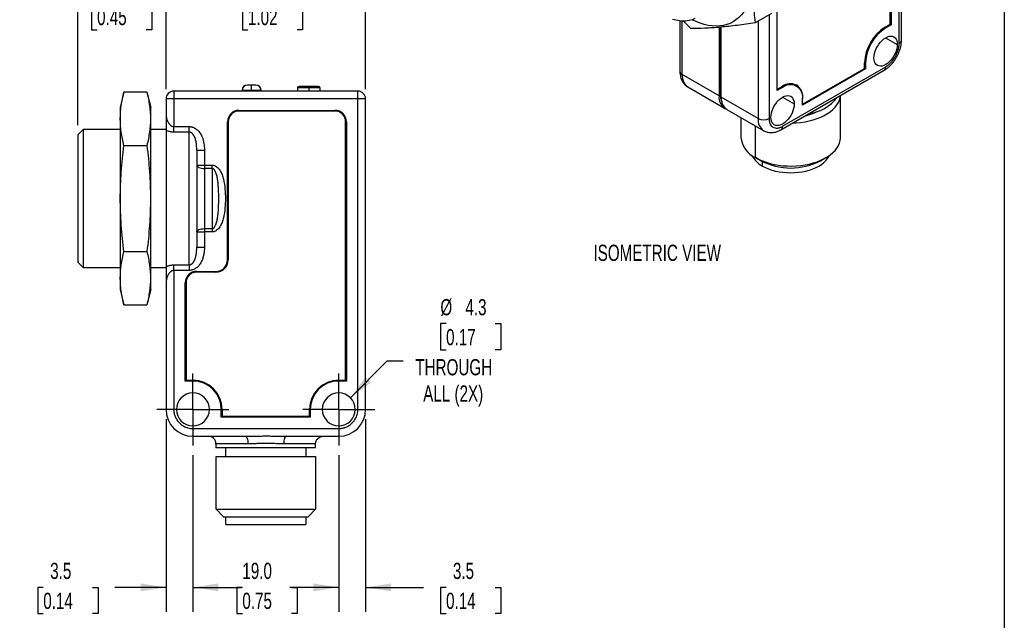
# Model space of a CAD drawing. Header units: millimetres. Extents: x 6 to 273, y 6 to 210.
# Tile 4 of 5: x 145 to 273, y 75 to 153. Entities that reach past the tile are written whole.
import ezdxf

# ---------------------------------------------------------------- set-up
doc = ezdxf.new("R2010")
doc.units = ezdxf.units.MM
doc.linetypes.add('CENTERX2', pattern=[20.32, 12.7, -2.54, 2.54, -2.54])
doc.layers.add('CENTER', color=40, linetype='CENTERX2')
doc.layers.add('DIMENSIONS', color=140, linetype='Continuous', lineweight=25)
doc.layers.add('TEXT', color=140, linetype='Continuous', lineweight=25)
doc.styles.add('SLDTEXTSTYLE0', font='TXT', dxfattribs={"width": 0.7})
doc.dimstyles.new('SLDDIMSTYLE0', dxfattribs={"dimtxt": 2.158008, "dimasz": 3.302, "dimexe": 0, "dimexo": 0.0625, "dimgap": 0.539502, "dimtad": 0, "dimtih": 1, "dimtoh": 1, "dimrnd": 1e-09, "dimzin": 4, "dimdsep": 46, "dimtxsty": 'SLDTEXTSTYLE0', "dimsah": 1, "dimcen": 0.09, "dimadec": 0, "dimazin": 1, "dimtfac": 1, "dimtofl": 0, "dimtmove": 0, "dimatfit": 3, "dimfxl": 0, "dimfrac": 2, "dimtolj": 1, "dimtzin": 12, "dimarcsym": 0})
doc.dimstyles.new('SLDDIMSTYLE2', dxfattribs={"dimtxt": 2.158008, "dimasz": 3.302, "dimexe": 0, "dimexo": 0.0625, "dimgap": 0.539502, "dimtad": 0, "dimtih": 1, "dimtoh": 1, "dimrnd": 1e-09, "dimzin": 12, "dimdsep": 46, "dimtxsty": 'SLDTEXTSTYLE0', "dimsah": 1, "dimcen": 0.09, "dimadec": 0, "dimazin": 3, "dimtfac": 1, "dimtmove": 0, "dimatfit": 0, "dimfxl": 0, "dimfrac": 2, "dimtolj": 1, "dimtzin": 12, "dimarcsym": 0})
doc.dimstyles.new('SLDDIMSTYLE6', dxfattribs={"dimtxt": 2.158008, "dimasz": 3.302, "dimexe": 0, "dimexo": 0.0625, "dimgap": 0.539502, "dimtad": 0, "dimtih": 1, "dimtoh": 1, "dimrnd": 1e-09, "dimzin": 12, "dimdsep": 46, "dimtxsty": 'SLDTEXTSTYLE0', "dimsah": 1, "dimcen": 0, "dimadec": 0, "dimazin": 3, "dimtfac": 1, "dimtofl": 0, "dimtmove": 0, "dimatfit": 3, "dimfxl": 0, "dimfrac": 2, "dimtolj": 1, "dimtzin": 12, "dimarcsym": 0})

# ---------------------------------------------------------------- blocks, each defined once
blk = doc.blocks.new('SW_NOTE_0_7')
at = {"layer": 'TEXT', "color": 0, "char_height": 2.117, "attachment_point": 1, "style": 'SLDTEXTSTYLE0'}
for s, insert in [('M12 QUICK', (0.58, 2.49)), ('DISCONNECT', (0.58, -1.34))]:
    blk.add_mtext(s, dxfattribs=dict(at, insert=insert))
blk = doc.blocks.new('_D_5')
at = {"layer": 'DIMENSIONS'}
for p, q in [((152.31, 139.48), (152.31, 158.52)), ((163.81, 144.18), (163.81, 158.52)), ((152.31, 155.34), (145.96, 155.34)), ((154.82, 155.34), (154.09, 155.34)), ((154.09, 155.34), (154.09, 151.91)), ((161.23, 155.34), (161.95, 155.34)), ((161.95, 155.34), (161.95, 151.91)), ((163.81, 155.34), (170.16, 155.34)), ((154.09, 151.91), (154.82, 151.91)), ((161.95, 151.91), (161.23, 151.91))]:
    blk.add_line(p, q, dxfattribs=at)
for points in [[(152.31, 155.34), (149.01, 155.85), (149.01, 154.83)], [(163.81, 155.34), (167.11, 154.83), (167.11, 155.85)]]:
    blk.add_solid(points, dxfattribs=at)
at = {"layer": 'DIMENSIONS', "char_height": 2.117, "attachment_point": 1, "style": 'SLDTEXTSTYLE0'}
for s, insert in [('11.5', (154.82, 158.55)), ('0.45', (154.82, 154.64))]:
    blk.add_mtext(s, dxfattribs=dict(at, insert=insert))
blk = doc.blocks.new('_D_6')
at = {"layer": 'DIMENSIONS'}
for p, q in [((163.81, 144.18), (163.81, 158.52)), ((189.81, 144.18), (189.81, 158.52)), ((163.81, 155.34), (171.55, 155.34)), ((174.48, 155.34), (173.75, 155.34)), ((173.75, 155.34), (173.75, 151.91)), ((180.89, 155.34), (181.61, 155.34)), ((181.61, 155.34), (181.61, 151.91)), ((189.81, 155.34), (183.81, 155.34)), ((173.75, 151.91), (174.48, 151.91)), ((181.61, 151.91), (180.89, 151.91))]:
    blk.add_line(p, q, dxfattribs=at)
for points in [[(163.81, 155.34), (167.11, 154.83), (167.11, 155.85)], [(189.81, 155.34), (186.51, 155.85), (186.51, 154.83)]]:
    blk.add_solid(points, dxfattribs=at)
at = {"layer": 'DIMENSIONS', "char_height": 2.117, "attachment_point": 1, "style": 'SLDTEXTSTYLE0'}
for s, insert in [('26.0', (174.48, 158.55)), ('1.02', (174.48, 154.64))]:
    blk.add_mtext(s, dxfattribs=dict(at, insert=insert))
blk = doc.blocks.new('_D_7')
at = {"layer": 'DIMENSIONS'}
for p, q in [((189.81, 101.14), (189.81, 76.02)), ((186.31, 96.45), (186.31, 76.02)), ((186.31, 79.2), (179.96, 79.2)), ((189.81, 79.2), (197.37, 79.2)), ((200.3, 79.2), (199.57, 79.2)), ((199.57, 79.2), (199.57, 75.77)), ((206.71, 79.2), (207.43, 79.2)), ((207.43, 79.2), (207.43, 75.77)), ((199.57, 75.77), (200.3, 75.77)), ((207.43, 75.77), (206.71, 75.77))]:
    blk.add_line(p, q, dxfattribs=at)
for points in [[(186.31, 79.2), (183.01, 79.71), (183.01, 78.69)], [(189.81, 79.2), (193.11, 78.69), (193.11, 79.71)]]:
    blk.add_solid(points, dxfattribs=at)
at = {"layer": 'DIMENSIONS', "char_height": 2.117, "attachment_point": 1, "style": 'SLDTEXTSTYLE0'}
for s, insert in [('3.5', (201.19, 82.41)), ('0.14', (200.3, 78.5))]:
    blk.add_mtext(s, dxfattribs=dict(at, insert=insert))
blk = doc.blocks.new('_D_8')
at = {"layer": 'DIMENSIONS'}
for p, q in [((163.81, 101.14), (163.81, 76.02)), ((167.31, 96.45), (167.31, 76.02)), ((147.81, 79.2), (147.09, 79.2)), ((147.09, 79.2), (147.09, 75.77)), ((154.22, 79.2), (154.95, 79.2)), ((154.95, 79.2), (154.95, 75.77)), ((163.81, 79.2), (157.15, 79.2)), ((167.31, 79.2), (173.66, 79.2)), ((147.09, 75.77), (147.81, 75.77)), ((154.95, 75.77), (154.22, 75.77))]:
    blk.add_line(p, q, dxfattribs=at)
for points in [[(163.81, 79.2), (160.51, 79.71), (160.51, 78.69)], [(167.31, 79.2), (170.61, 78.69), (170.61, 79.71)]]:
    blk.add_solid(points, dxfattribs=at)
at = {"layer": 'DIMENSIONS', "char_height": 2.117, "attachment_point": 1, "style": 'SLDTEXTSTYLE0'}
for s, insert in [('3.5', (148.71, 82.41)), ('0.14', (147.81, 78.5))]:
    blk.add_mtext(s, dxfattribs=dict(at, insert=insert))
blk = doc.blocks.new('_D_9')
at = {"layer": 'DIMENSIONS'}
for p, q in [((167.31, 96.45), (167.31, 76.02)), ((186.31, 96.45), (186.31, 76.02)), ((167.31, 79.2), (170.82, 79.2)), ((173.75, 79.2), (173.02, 79.2)), ((173.02, 79.2), (173.02, 75.77)), ((180.16, 79.2), (180.88, 79.2)), ((180.88, 79.2), (180.88, 75.77)), ((186.31, 79.2), (183.08, 79.2)), ((173.02, 75.77), (173.75, 75.77)), ((180.88, 75.77), (180.16, 75.77))]:
    blk.add_line(p, q, dxfattribs=at)
for points in [[(167.31, 79.2), (170.61, 78.69), (170.61, 79.71)], [(186.31, 79.2), (183.01, 79.71), (183.01, 78.69)]]:
    blk.add_solid(points, dxfattribs=at)
at = {"layer": 'DIMENSIONS', "char_height": 2.117, "attachment_point": 1, "style": 'SLDTEXTSTYLE0'}
for s, insert in [('19.0', (173.75, 82.41)), ('0.75', (173.75, 78.5))]:
    blk.add_mtext(s, dxfattribs=dict(at, insert=insert))
blk = doc.blocks.new('_D_10')
at = {"layer": 'DIMENSIONS'}
for p, q in [((200.3, 113.59), (199.57, 113.59)), ((199.57, 113.59), (199.57, 110.16)), ((206.71, 113.59), (207.43, 113.59)), ((207.43, 113.59), (207.43, 110.16)), ((199.57, 110.16), (200.3, 110.16)), ((207.43, 110.16), (206.71, 110.16)), ((187.83, 103.93), (192.64, 108.74)), ((192.64, 108.74), (194.7, 108.74))]:
    blk.add_line(p, q, dxfattribs=at)
blk.add_solid([(187.83, 103.93), (190.52, 105.91), (189.81, 106.62)], dxfattribs=at)
at = {"layer": 'DIMENSIONS', "char_height": 2.117, "attachment_point": 1, "style": 'SLDTEXTSTYLE0'}
for s, insert in [('%%c', (199.56, 116.8)), ('4.3', (202.82, 116.8)), ('0.17', (200.3, 112.89)), ('THROUGH', (196.29, 108.97)), ('ALL (2X)', (197.32, 105.54))]:
    blk.add_mtext(s, dxfattribs=dict(at, insert=insert))
blk = doc.blocks.new('SW_CENTERMARKSYMBOL_1')
at = {"layer": 'CENTER', "color": 0}
for p, q in [((0, 2.54), (0, 4.69)), ((0, 0), (0, 2.54)), ((-2.54, 0), (-4.69, 0)), ((0, 0), (-2.54, 0)), ((0, 0), (0, -2.54)), ((0, 0), (2.54, 0)), ((2.54, 0), (4.69, 0)), ((0, -2.54), (0, -4.69))]:
    blk.add_line(p, q, dxfattribs=at)
blk = doc.blocks.new('SW_CENTERMARKSYMBOL_2')
at = {"layer": 'CENTER', "color": 0}
for p, q in [((0, 2.54), (0, 4.69)), ((0, 0), (0, 2.54)), ((-2.54, 0), (-4.69, 0)), ((0, 0), (-2.54, 0)), ((0, 0), (0, -2.54)), ((0, 0), (2.54, 0)), ((2.54, 0), (4.69, 0)), ((0, -2.54), (0, -4.69))]:
    blk.add_line(p, q, dxfattribs=at)

msp = doc.modelspace()

# ---------------------------------------------------------------- linework, layer by layer
for p, q in [((259.649, 150.561), (259.649, 183.631)), ((259.356, 150.153), (259.356, 183.223)), ((258.154, 152.644), (258.154, 180.161)), ((258.296, 180.161), (258.296, 152.562)), ((240.618, 152.868), (242.739, 154.092)), ((243.447, 143.99), (243.447, 154.441)), ((230.779, 153.069), (230.779, 146.479)), ((231.072, 146.071), (231.072, 153.047)), ((231.233, 153.047), (232.133, 152.109)), ((240.972, 153.072), (240.972, 140.356)), ((242.386, 153.888), (242.386, 140.356)), ((235.88, 152.286), (235.88, 143.295)), ((236.022, 143.54), (236.022, 152.297)), ((236.163, 143.132), (236.163, 152.311)), ((257.589, 152.154), (257.448, 152.235)), ((257.518, 152.276), (257.51, 152.272)), ((257.518, 152.276), (258.154, 152.644)), ((258.296, 152.562), (257.589, 152.154)), ((258.154, 152.644), (258.154, 152.644)), ((258.296, 152.562), (258.154, 152.644)), ((257.588, 150.888), (259.109, 150.01)), ((254.831, 146.887), (254.831, 147.622)), ((254.972, 147.622), (254.832, 147.703)), ((254.972, 147.622), (254.972, 146.806)), ((243.946, 138.877), (257.381, 146.633)), ((244.154, 139.335), (257.589, 147.091)), ((246.77, 142.234), (254.831, 146.887)), ((254.972, 146.806), (246.77, 142.07)), ((254.831, 146.887), (254.831, 146.887)), ((254.972, 146.806), (254.831, 146.887)), ((235.88, 143.295), (231.072, 146.071)), ((158.309, 143.767), (157.809, 141.767)), ((161.309, 143.767), (158.309, 143.767)), ((161.309, 143.767), (161.809, 141.767)), ((164.809, 143.91), (164.809, 142.91)), ((188.809, 143.91), (164.809, 143.91)), ((173.709, 143.91), (173.709, 144.01)), ((174.959, 144.01), (173.734, 144.01)), ((173.734, 143.91), (173.734, 144.01)), ((174.409, 144.71), (174.409, 144.71)), ((174.959, 144.01), (174.959, 144.71)), ((176.184, 144.01), (174.959, 144.01)), ((174.959, 143.91), (174.959, 144.01)), ((175.509, 144.71), (175.509, 144.71)), ((176.184, 144.01), (176.184, 143.91)), ((176.209, 144.01), (176.209, 143.91)), ((180.944, 144.335), (180.944, 143.91)), ((182.409, 144.335), (180.944, 144.335)), ((182.409, 144.535), (181.144, 144.535)), ((182.409, 144.535), (182.409, 144.335)), ((183.674, 144.535), (182.409, 144.535)), ((182.409, 144.335), (182.409, 143.91)), ((183.874, 144.335), (182.409, 144.335)), ((183.874, 143.91), (183.874, 144.335)), ((188.809, 142.91), (188.809, 143.91)), ((231.797, 144.469), (236.605, 141.693)), ((243.447, 144.153), (244.083, 144.52)), ((244.154, 144.398), (243.447, 143.99)), ((243.447, 144.153), (243.447, 144.153)), ((244.154, 144.398), (244.012, 144.479)), ((246.003, 144.581), (245.862, 144.663)), ((164.809, 142.91), (163.809, 142.91)), ((163.809, 142.91), (163.809, 140.865)), ((164.809, 142.91), (164.809, 139.291)), ((188.809, 142.91), (164.809, 142.91)), ((188.809, 102.41), (188.809, 142.91)), ((189.809, 142.91), (188.809, 142.91)), ((189.809, 102.41), (189.809, 142.91)), ((236.163, 143.458), (236.022, 143.54)), ((240.972, 140.356), (236.163, 143.132)), ((244.153, 143.132), (245.674, 142.254)), ((246.77, 142.969), (246.769, 142.969)), ((246.77, 142.969), (246.77, 142.887)), ((246.77, 142.07), (246.77, 142.887)), ((251.7, 137.887), (251.7, 143.353)), ((157.809, 141.767), (157.809, 129.91)), ((161.809, 118.054), (161.809, 141.767)), ((173.309, 141.41), (185.809, 141.41)), ((185.809, 141.31), (173.309, 141.31)), ((236.888, 141.529), (241.697, 138.754)), ((246.77, 142.234), (246.77, 142.234)), ((163.809, 140.865), (163.809, 140.683)), ((171.809, 121.91), (171.809, 139.91)), ((171.909, 139.91), (171.909, 121.91)), ((187.209, 106.21), (187.209, 139.91)), ((187.309, 139.91), (187.309, 106.11)), ((238.729, 140.467), (238.729, 137.887)), ((153.009, 138.91), (152.309, 138.21)), ((153.009, 138.91), (153.009, 120.91)), ((157.809, 138.91), (153.009, 138.91)), ((163.809, 138.91), (161.809, 138.91)), ((163.809, 138.8), (163.809, 121.02)), ((164.809, 138.569), (164.809, 139.291)), ((164.809, 139.291), (166.809, 139.291)), ((166.809, 138.569), (166.809, 139.291)), ((240.628, 135.24), (240.628, 139.37)), ((152.309, 138.21), (152.309, 121.61)), ((166.809, 138.569), (164.809, 138.569)), ((166.809, 121.251), (166.809, 138.569)), ((158.309, 136.838), (161.309, 136.838)), ((167.809, 136.235), (167.809, 123.586)), ((167.809, 136.235), (168.809, 136.235)), ((168.809, 136.235), (168.809, 134.269)), ((241.32, 134.84), (240.628, 135.24)), ((249.109, 134.841), (249.801, 135.24)), ((167.809, 134.269), (168.809, 134.269)), ((168.809, 134.269), (168.809, 133.833)), ((168.809, 134.269), (169.809, 134.269)), ((168.809, 133.833), (168.809, 125.987)), ((169.809, 133.833), (168.809, 133.833)), ((169.809, 133.833), (169.809, 134.269)), ((169.809, 133.833), (169.809, 125.987)), ((241.537, 134.149), (241.537, 134.722)), ((157.809, 129.91), (157.809, 118.054)), ((157.809, 129.91), (157.845, 129.91)), ((168.809, 125.987), (169.809, 125.987)), ((168.809, 125.987), (168.809, 125.551)), ((169.809, 125.987), (169.809, 125.551)), ((167.809, 125.551), (168.809, 125.551)), ((168.809, 125.551), (168.809, 123.586)), ((169.809, 125.551), (168.809, 125.551)), ((167.809, 123.586), (168.809, 123.586)), ((158.309, 122.982), (161.309, 122.982)), ((152.309, 121.61), (153.009, 120.91)), ((153.009, 120.91), (157.809, 120.91)), ((161.809, 120.91), (163.809, 120.91)), ((164.809, 121.251), (166.809, 121.251)), ((164.809, 120.529), (164.809, 121.251)), ((166.809, 121.251), (166.809, 120.529)), ((166.809, 120.529), (164.809, 120.529)), ((164.809, 120.529), (164.809, 102.41)), ((167.809, 120.41), (170.309, 120.41)), ((170.309, 120.31), (167.809, 120.31)), ((157.809, 118.054), (158.309, 116.054)), ((161.809, 118.054), (161.309, 116.054)), ((163.809, 119.137), (163.809, 118.956)), ((163.809, 118.956), (163.809, 102.41)), ((166.309, 106.11), (166.309, 118.91)), ((166.409, 118.91), (166.409, 106.21)), ((158.309, 116.054), (161.309, 116.054)), ((167.309, 106.11), (166.309, 106.11)), ((166.409, 106.21), (167.309, 106.21)), ((186.309, 106.21), (187.209, 106.21)), ((187.309, 106.11), (186.309, 106.11)), ((164.809, 102.41), (163.809, 102.41)), ((171.009, 101.41), (171.009, 102.41)), ((182.609, 101.41), (171.009, 101.41)), ((171.109, 102.41), (171.109, 101.51)), ((171.109, 101.51), (182.509, 101.51)), ((182.509, 101.51), (182.509, 102.41)), ((182.609, 102.41), (182.609, 101.41)), ((188.809, 102.41), (189.809, 102.41)), ((167.309, 99.91), (186.309, 99.91)), ((167.309, 99.91), (167.309, 98.91)), ((167.309, 98.91), (174.117, 98.91)), ((179.502, 98.91), (186.309, 98.91)), ((186.309, 99.91), (186.309, 98.91)), ((174.476, 97.91), (170.312, 97.91)), ((170.312, 97.91), (170.312, 97.41)), ((183.306, 97.91), (179.143, 97.91)), ((183.306, 97.41), (183.306, 97.91)), ((183.306, 97.41), (170.312, 97.41)), ((170.324, 89.388), (170.324, 96.265)), ((170.324, 96.265), (183.295, 96.265)), ((171.609, 96.265), (171.609, 97.41)), ((182.009, 97.41), (182.009, 96.265)), ((183.295, 96.265), (183.295, 89.388)), ((171.302, 88.41), (170.324, 89.388)), ((170.324, 89.388), (183.295, 89.388)), ((183.295, 89.388), (182.317, 88.41)), ((171.302, 88.41), (182.317, 88.41)), ((171.609, 87.41), (171.609, 88.41)), ((171.609, 87.41), (182.009, 87.41)), ((182.009, 88.41), (182.009, 87.41))]:
    msp.add_line(p, q)
at = {"flags": 128}
for points in [[(240.163, 158.379), (240.145, 157.757), (240.091, 157.157), (240.002, 156.584), (239.877, 156.039), (239.718, 155.524), (239.525, 155.043), (239.298, 154.597), (239.04, 154.187), (238.75, 153.816), (238.431, 153.486), (238.082, 153.197), (237.707, 152.951), (237.307, 152.749), (236.883, 152.592), (236.437, 152.481), (235.971, 152.415), (235.487, 152.396), (234.988, 152.423), (234.474, 152.496), (233.949, 152.615), (233.415, 152.78), (232.874, 152.989), (232.36, 153.226)], [(232.714, 153.374), (232.353, 153.224), (231.97, 153.118), (231.567, 153.059), (231.146, 153.045), (230.71, 153.077), (230.261, 153.155), (229.801, 153.278)], [(256.068, 148.255), (256.087, 148.54), (256.143, 148.84), (256.234, 149.148), (256.359, 149.454), (256.514, 149.753), (256.695, 150.037), (256.898, 150.298), (257.119, 150.531), (257.351, 150.729), (257.589, 150.888), (257.826, 151.004), (258.058, 151.073), (258.279, 151.095), (258.482, 151.069), (258.664, 150.994), (258.819, 150.874), (258.943, 150.711), (259.035, 150.51), (259.09, 150.274), (259.109, 150.01)], [(259.109, 150.01), (259.09, 149.725), (259.035, 149.425), (258.943, 149.117), (258.819, 148.811), (258.664, 148.512), (258.482, 148.228), (258.279, 147.967), (258.058, 147.734), (257.826, 147.536), (257.589, 147.377), (257.351, 147.261), (257.119, 147.192), (256.898, 147.17), (256.695, 147.196), (256.514, 147.271), (256.359, 147.391), (256.234, 147.554), (256.143, 147.755), (256.087, 147.991), (256.068, 148.255)], [(242.633, 140.499), (242.652, 140.784), (242.708, 141.084), (242.799, 141.392), (242.924, 141.698), (243.079, 141.997), (243.26, 142.281), (243.463, 142.542), (243.684, 142.775), (243.916, 142.973), (244.154, 143.132), (244.391, 143.248), (244.623, 143.317), (244.844, 143.339), (245.047, 143.313), (245.229, 143.239), (245.384, 143.119), (245.508, 142.956), (245.599, 142.754), (245.655, 142.518), (245.674, 142.254)], [(245.479, 139.762), (245.94, 139.782), (246.515, 139.835), (247.079, 139.917), (247.629, 140.028), (248.159, 140.167), (248.665, 140.333), (249.143, 140.524), (249.59, 140.739), (250.001, 140.977), (250.374, 141.235), (250.706, 141.511), (250.993, 141.803), (251.234, 142.109), (251.426, 142.426), (251.568, 142.752), (251.659, 143.084), (251.694, 143.35)], [(245.674, 142.254), (245.655, 141.969), (245.599, 141.669), (245.508, 141.362), (245.384, 141.055), (245.229, 140.756), (245.047, 140.472), (244.844, 140.211), (244.623, 139.978), (244.391, 139.78), (244.154, 139.621), (243.916, 139.505), (243.684, 139.436), (243.463, 139.414), (243.26, 139.44), (243.079, 139.515), (242.924, 139.635), (242.799, 139.798), (242.708, 139.999), (242.652, 140.235), (242.633, 140.499)], [(240.628, 135.24), (241.058, 135.013), (241.521, 134.81), (242.014, 134.631), (242.532, 134.478), (243.072, 134.353), (243.63, 134.257), (244.2, 134.189), (244.778, 134.152), (245.36, 134.144), (245.94, 134.167), (246.515, 134.219), (247.079, 134.301), (247.629, 134.412), (248.159, 134.551), (248.665, 134.717), (249.143, 134.908), (249.59, 135.124), (250.001, 135.361), (250.374, 135.619), (250.706, 135.895), (250.993, 136.188), (251.234, 136.493), (251.426, 136.811), (251.568, 137.136), (251.659, 137.468), (251.698, 137.803), (251.7, 137.887)], [(241.537, 134.149), (241.915, 133.952), (242.325, 133.776), (242.763, 133.625), (243.224, 133.499), (243.705, 133.399), (244.2, 133.328), (244.705, 133.285), (245.214, 133.27), (245.724, 133.285), (246.229, 133.328), (246.724, 133.399), (247.204, 133.499), (247.666, 133.625), (248.103, 133.776), (248.513, 133.952), (248.891, 134.149), (249.234, 134.368), (249.538, 134.604), (249.8, 134.857), (250.018, 135.123), (250.19, 135.401), (250.253, 135.53)], [(167.809, 134.269), (167.828, 134.184), (167.885, 134.102), (167.978, 134.027), (168.102, 133.961), (168.254, 133.907), (168.427, 133.866), (168.614, 133.842), (168.809, 133.833)], [(167.809, 125.551), (167.828, 125.636), (167.885, 125.718), (167.978, 125.793), (168.102, 125.86), (168.254, 125.914), (168.427, 125.954), (168.614, 125.979), (168.809, 125.987)], [(174.117, 98.91), (174.187, 98.891), (174.254, 98.834), (174.316, 98.742), (174.371, 98.617), (174.415, 98.466), (174.448, 98.293), (174.469, 98.105), (174.476, 97.91)], [(179.502, 98.91), (179.432, 98.891), (179.364, 98.834), (179.302, 98.742), (179.248, 98.617), (179.203, 98.466), (179.17, 98.293), (179.15, 98.105), (179.143, 97.91)]]:
    msp.add_lwpolyline(points, dxfattribs=at)
for centre, radius, start, end in [((260.648, 147.366), 5.823, 122.52009, 177.47991), ((260.637, 147.373), 5.67, 122.52015, 177.47985), ((259.149, 150.611), 0.503, 294.37466, 354.3052), ((231.28, 146.529), 0.503, 185.6948, 245.62534), ((257.113, 147.031), 0.48, 304.05635, 7.25583), ((232.856, 145.913), 1.791, 174.92816, 233.75965), ((164.809, 142.91), 1, 90, 180), ((174.409, 144.01), 0.7, 90, 180), ((174.434, 144.01), 0.7, 90, 180), ((175.484, 144.01), 0.7, 360, 90), ((175.509, 144.01), 0.7, 0, 90), ((181.144, 144.335), 0.2, 90, 180), ((183.674, 144.335), 0.2, 0, 90), ((188.809, 142.91), 1, 360, 90), ((245.1, 142.93), 1.893, 66.24196, 125.0685), ((245.126, 143.225), 1.663, 351.13665, 128.8526), ((245.17, 143.137), 1.62, 351.13638, 128.85287), ((245.167, 143.515), 1.442, 22.65562, 57.27813), ((237.511, 143.08), 1.644, 172.48971, 242.54442), ((238.334, 143.474), 2.313, 178.36121, 204.50179), ((237.849, 142.929), 1.698, 173.14287, 235.54495), ((246.541, 146.969), 6.121, 278.84812, 321.09181), ((173.309, 139.91), 1.5, 90, 180), ((173.309, 139.91), 1.4, 90, 180), ((185.809, 139.91), 1.5, 0, 90), ((185.809, 139.91), 1.4, 0, 90), ((245.705, 147.157), 6.601, 282.3843, 296.6692), ((242.657, 140.153), 1.697, 173.13963, 235.57769), ((241.679, 141.721), 1.537, 242.60965, 297.39033), ((243.678, 139.275), 0.479, 304.03817, 7.25766), ((241.986, 138.219), 3.274, 185.81728, 245.50286), ((242.969, 136.923), 3.121, 206.50623, 242.70296), ((245.214, 142.323), 8.435, 242.50473, 297.50064), ((170.309, 121.91), 1.5, 270, 0), ((170.309, 121.91), 1.6, 270, 0), ((167.809, 118.91), 1.5, 90, 180), ((167.809, 118.91), 1.4, 90, 180), ((167.309, 102.41), 3.8, 0, 90), ((167.309, 102.41), 3.7, 0, 90), ((186.309, 102.41), 3.8, 90, 180), ((186.309, 102.41), 3.7, 90, 180), ((167.309, 102.41), 2.15, 0, 180), ((186.309, 102.41), 2.15, 0, 180), ((167.309, 102.41), 3.5, 180, 270), ((167.309, 102.41), 2.15, 180, 0), ((186.309, 102.41), 2.15, 180, 0), ((186.309, 102.41), 3.5, 270, 0)]:
    msp.add_arc(centre, radius, start, end)
for points, knots in [([(240.618, 152.868), (240.516, 153.748), (240.434, 154.641), (240.32, 156.461), (240.29, 157.388), (240.29, 158.335)], [0, 0, 0, 0, 0.5, 0.5, 1, 1, 1, 1]), ([(232.133, 152.109), (232.738, 152.113), (233.362, 152.129), (234.663, 152.19), (236.017, 152.282), (237.491, 152.443), (239.019, 152.634), (239.809, 152.746), (240.618, 152.868)], [0, 0, 0, 0, 0.25, 0.25, 0.5, 0.75, 0.75, 1, 1, 1, 1]), ([(257.381, 146.633), (257.44, 146.668), (257.601, 146.765), (257.856, 146.953), (258.139, 147.204), (258.406, 147.484), (258.653, 147.788), (258.878, 148.113), (259.079, 148.455), (259.254, 148.81), (259.4, 149.175), (259.515, 149.547), (259.598, 149.922), (259.642, 150.261), (259.647, 150.472), (259.649, 150.561)], [0, 0, 0, 0, 0.0461248, 0.1276504, 0.2090652, 0.2902516, 0.3710965, 0.451672, 0.5321426, 0.6127161, 0.6935526, 0.7748781, 0.8569139, 0.9398244, 1, 1, 1, 1]), ([(257.589, 147.091), (257.626, 147.113), (257.7, 147.158), (257.811, 147.234), (257.92, 147.317), (258.028, 147.407), (258.135, 147.505), (258.317, 147.686), (258.566, 147.978), (258.843, 148.4), (259.068, 148.845), (259.214, 149.245), (259.301, 149.591), (259.348, 149.881), (259.354, 150.062), (259.356, 150.153)], [0, 0, 0, 0, 0.0402336, 0.0801739, 0.1199794, 0.15981, 0.1998255, 0.2401835, 0.3698091, 0.500025, 0.6247158, 0.7498968, 0.8333948, 0.9162758, 1, 1, 1, 1]), ([(230.779, 146.479), (230.78, 146.411), (230.784, 146.221), (230.821, 145.93), (230.899, 145.615), (231.009, 145.335), (231.149, 145.081), (231.323, 144.848), (231.533, 144.647), (231.7, 144.517), (231.798, 144.47), (231.808, 144.465)], [0, 0, 0, 0, 0.0823649, 0.2302868, 0.3619986, 0.48929, 0.6123478, 0.7319866, 0.8609201, 0.986121, 1, 1, 1, 1]), ([(158.309, 136.838), (158.165, 137.416), (158.048, 137.993), (157.888, 139.148), (157.803, 140.302), (157.888, 141.457), (158.048, 142.612), (158.165, 143.189), (158.309, 143.767)], [0, 0, 0, 0, 0.25, 0.25, 0.5, 0.75, 0.75, 1, 1, 1, 1]), ([(161.309, 143.767), (161.454, 143.189), (161.571, 142.612), (161.731, 141.457), (161.816, 140.302), (161.731, 139.148), (161.571, 137.993), (161.454, 137.416), (161.309, 136.838)], [0, 0, 0, 0, 0.25, 0.25, 0.5, 0.75, 0.75, 1, 1, 1, 1]), ([(163.809, 140.865), (163.81, 140.801), (163.81, 140.723), (163.825, 140.642), (163.828, 140.627)], [0, 0, 0, 0, 0.8042404, 1, 1, 1, 1]), ([(163.809, 140.658), (163.809, 140.361), (163.809, 139.882), (163.809, 139.238), (163.809, 138.946), (163.809, 138.8)], [0, 0, 0, 0, 0.4480631, 0.7243365, 1, 1, 1, 1]), ([(163.828, 140.627), (163.839, 140.554), (163.857, 140.433), (163.903, 140.271), (163.946, 140.148), (163.988, 140.043), (164.044, 139.921), (164.118, 139.785), (164.221, 139.637), (164.359, 139.482), (164.517, 139.364), (164.688, 139.3), (164.77, 139.294), (164.809, 139.291)], [0, 0, 0, 0, 0.13721, 0.2259426, 0.3032476, 0.3691272, 0.4235859, 0.5355011, 0.632331, 0.7240097, 0.8761237, 0.9405198, 1, 1, 1, 1]), ([(242.386, 140.356), (242.386, 140.314), (242.388, 140.229), (242.399, 140.107), (242.416, 139.991), (242.44, 139.88), (242.471, 139.775), (242.537, 139.602), (242.665, 139.389), (242.892, 139.2), (243.164, 139.097), (243.439, 139.087), (243.694, 139.134), (243.922, 139.211), (244.076, 139.294), (244.154, 139.335)], [0, 0, 0, 0, 0.0402336, 0.0801739, 0.1199794, 0.15981, 0.1998255, 0.2401835, 0.3698091, 0.500025, 0.6247158, 0.7498968, 0.8333948, 0.9162758, 1, 1, 1, 1]), ([(164.809, 138.569), (164.774, 138.57), (164.702, 138.571), (164.596, 138.579), (164.489, 138.592), (164.383, 138.61), (164.23, 138.643), (164.032, 138.701), (163.884, 138.767), (163.809, 138.8)], [0, 0, 0, 0, 0.09958551, 0.19937517, 0.29983597, 0.40142559, 0.50458672, 0.7501355, 1, 1, 1, 1]), ([(166.809, 139.291), (166.842, 139.29), (166.909, 139.289), (167.009, 139.278), (167.108, 139.26), (167.208, 139.235), (167.353, 139.189), (167.539, 139.105), (167.816, 138.927), (168.122, 138.629), (168.372, 138.241), (168.548, 137.854), (168.666, 137.491), (168.749, 137.098), (168.8, 136.676), (168.806, 136.385), (168.809, 136.235)], [0, 0, 0, 0, 0.0246476, 0.049408, 0.0744043, 0.0997559, 0.1255775, 0.1871679, 0.2506524, 0.3696513, 0.500766, 0.5909685, 0.6849641, 0.7838589, 0.8886038, 1, 1, 1, 1]), ([(241.699, 138.754), (241.777, 138.713), (241.938, 138.627), (242.205, 138.547), (242.488, 138.502), (242.778, 138.5), (243.075, 138.537), (243.376, 138.615), (243.669, 138.727), (243.857, 138.829), (243.946, 138.877)], [0, 0, 0, 0, 0.1134252, 0.2354929, 0.3576818, 0.4815861, 0.6086569, 0.7400064, 0.8760933, 1, 1, 1, 1]), ([(167.809, 136.235), (167.808, 136.336), (167.806, 136.532), (167.789, 136.817), (167.76, 137.083), (167.719, 137.33), (167.668, 137.557), (167.596, 137.791), (167.501, 138.021), (167.378, 138.226), (167.247, 138.378), (167.125, 138.474), (167.012, 138.531), (166.911, 138.563), (166.843, 138.567), (166.809, 138.569)], [0, 0, 0, 0, 0.1108142, 0.2153503, 0.3135346, 0.4053076, 0.4906353, 0.5695225, 0.6732332, 0.7634403, 0.8292982, 0.8889109, 0.9280571, 0.9647528, 1, 1, 1, 1]), ([(157.845, 129.91), (157.845, 131.07), (157.888, 132.227), (158.048, 134.536), (158.165, 135.688), (158.309, 136.838)], [0, 0, 0, 0, 0.5, 0.5, 1, 1, 1, 1]), ([(161.309, 136.838), (161.454, 135.684), (161.571, 134.529), (161.731, 132.22), (161.816, 129.91), (161.731, 127.601), (161.571, 125.291), (161.454, 124.137), (161.309, 122.982)], [0, 0, 0, 0, 0.25, 0.25, 0.5, 0.75, 0.75, 1, 1, 1, 1]), ([(169.809, 134.269), (169.835, 134.268), (169.887, 134.267), (169.966, 134.256), (170.044, 134.237), (170.145, 134.205), (170.268, 134.149), (170.441, 134.038), (170.638, 133.855), (170.89, 133.514), (171.124, 133.03), (171.359, 132.219), (171.509, 131.174), (171.557, 129.912), (171.51, 128.652), (171.361, 127.608), (171.126, 126.797), (170.892, 126.311), (170.64, 125.968), (170.444, 125.784), (170.269, 125.672), (170.123, 125.605), (169.969, 125.56), (169.862, 125.554), (169.809, 125.551)], [0, 0, 0, 0, 0.00766682, 0.01544217, 0.02338951, 0.03156828, 0.04691625, 0.06310133, 0.09244295, 0.12587658, 0.18813391, 0.25053965, 0.37531461, 0.49975898, 0.62442942, 0.74853392, 0.81115563, 0.87381162, 0.90713785, 0.93679712, 0.95281407, 0.96840564, 0.98445652, 1, 1, 1, 1]), ([(169.809, 125.987), (169.826, 125.988), (169.861, 125.99), (169.912, 126.006), (169.962, 126.03), (170.012, 126.065), (170.061, 126.109), (170.136, 126.194), (170.229, 126.344), (170.352, 126.63), (170.468, 127.051), (170.556, 127.58), (170.615, 128.15), (170.664, 128.924), (170.683, 129.912), (170.663, 130.901), (170.615, 131.676), (170.555, 132.247), (170.467, 132.775), (170.351, 133.193), (170.229, 133.478), (170.13, 133.636), (170.039, 133.734), (169.965, 133.79), (169.888, 133.826), (169.835, 133.831), (169.809, 133.833)], [0, 0, 0, 0, 0.006039, 0.0122674, 0.0188774, 0.0260292, 0.0338479, 0.042428, 0.0668264, 0.0967812, 0.1545639, 0.2234376, 0.2892976, 0.3595177, 0.5003159, 0.6408529, 0.7113914, 0.7776341, 0.8461315, 0.9035846, 0.933418, 0.9577206, 0.9702547, 0.9811871, 0.9909136, 1, 1, 1, 1]), ([(158.309, 122.982), (158.165, 124.132), (158.048, 125.284), (157.888, 127.593), (157.845, 128.75), (157.845, 129.91)], [0, 0, 0, 0, 0.5, 0.5, 1, 1, 1, 1]), ([(166.809, 121.251), (166.833, 121.252), (166.881, 121.254), (166.952, 121.269), (167.022, 121.294), (167.091, 121.328), (167.158, 121.371), (167.223, 121.424), (167.285, 121.486), (167.345, 121.558), (167.402, 121.637), (167.456, 121.726), (167.507, 121.823), (167.554, 121.929), (167.598, 122.042), (167.638, 122.164), (167.674, 122.293), (167.706, 122.43), (167.733, 122.574), (167.757, 122.726), (167.776, 122.885), (167.791, 123.05), (167.802, 123.223), (167.808, 123.402), (167.809, 123.524), (167.809, 123.586)], [0, 0, 0, 0, 0.0251437, 0.0505657, 0.0766295, 0.1036691, 0.1319792, 0.1618111, 0.1933725, 0.2268317, 0.2623222, 0.2999477, 0.3397872, 0.3818993, 0.4263259, 0.4730951, 0.5222239, 0.5737206, 0.6275861, 0.6838156, 0.7423999, 0.8033263, 0.8665798, 0.9321436, 1, 1, 1, 1]), ([(168.809, 123.586), (168.809, 123.516), (168.807, 123.377), (168.796, 123.173), (168.777, 122.973), (168.751, 122.779), (168.699, 122.481), (168.597, 122.093), (168.398, 121.62), (168.127, 121.195), (167.816, 120.892), (167.524, 120.706), (167.283, 120.604), (167.043, 120.541), (166.887, 120.533), (166.809, 120.529)], [0, 0, 0, 0, 0.0519486, 0.1026683, 0.1522304, 0.2007116, 0.2481935, 0.3768106, 0.4976929, 0.6282259, 0.7485011, 0.8167372, 0.8839407, 0.9426102, 1, 1, 1, 1]), ([(158.309, 116.054), (158.165, 116.631), (158.048, 117.208), (157.888, 118.363), (157.803, 119.518), (157.888, 120.673), (158.048, 121.827), (158.165, 122.405), (158.309, 122.982)], [0, 0, 0, 0, 0.25, 0.25, 0.5, 0.75, 0.75, 1, 1, 1, 1]), ([(161.309, 122.982), (161.454, 122.405), (161.571, 121.827), (161.731, 120.673), (161.816, 119.518), (161.731, 118.363), (161.571, 117.208), (161.454, 116.631), (161.309, 116.054)], [0, 0, 0, 0, 0.25, 0.25, 0.5, 0.75, 0.75, 1, 1, 1, 1]), ([(163.809, 121.02), (163.846, 121.037), (163.92, 121.072), (164.036, 121.116), (164.155, 121.155), (164.294, 121.193), (164.453, 121.224), (164.631, 121.247), (164.75, 121.25), (164.809, 121.251)], [0, 0, 0, 0, 0.1257921, 0.2498997, 0.3729556, 0.4956091, 0.6664682, 0.8338925, 1, 1, 1, 1]), ([(163.809, 121.02), (163.809, 120.875), (163.809, 120.583), (163.809, 120.054), (163.809, 119.578), (163.809, 119.281), (163.809, 119.162)], [0, 0, 0, 0, 0.2752554, 0.5519614, 0.8193381, 1, 1, 1, 1]), ([(164.809, 120.529), (164.769, 120.526), (164.686, 120.52), (164.579, 120.48), (164.487, 120.429), (164.407, 120.372), (164.328, 120.301), (164.249, 120.216), (164.173, 120.116), (164.099, 120), (164.021, 119.853), (163.936, 119.655), (163.863, 119.429), (163.839, 119.267), (163.828, 119.194)], [0, 0, 0, 0, 0.0601572, 0.125357, 0.172947, 0.2244827, 0.280416, 0.3447607, 0.4132229, 0.4884922, 0.5765606, 0.6967178, 0.8627683, 1, 1, 1, 1]), ([(163.828, 119.194), (163.825, 119.178), (163.81, 119.098), (163.81, 119.019), (163.809, 118.956)], [0, 0, 0, 0, 0.1965861, 1, 1, 1, 1]), ([(164.809, 102.41), (164.81, 102.358), (164.812, 102.253), (164.827, 102.096), (164.851, 101.942), (164.886, 101.789), (164.93, 101.638), (165.023, 101.38), (165.204, 101.028), (165.525, 100.636), (165.91, 100.317), (166.298, 100.111), (166.66, 99.988), (166.982, 99.922), (167.2, 99.914), (167.309, 99.91)], [0, 0, 0, 0, 0.0402336, 0.0801739, 0.1199794, 0.15981, 0.1998255, 0.2401835, 0.3698091, 0.500025, 0.6247158, 0.7498968, 0.8333948, 0.9162758, 1, 1, 1, 1]), ([(186.309, 99.91), (186.362, 99.911), (186.467, 99.913), (186.623, 99.928), (186.778, 99.952), (186.93, 99.987), (187.081, 100.031), (187.34, 100.124), (187.692, 100.305), (188.083, 100.626), (188.402, 101.011), (188.608, 101.399), (188.731, 101.761), (188.797, 102.083), (188.805, 102.301), (188.809, 102.41)], [0, 0, 0, 0, 0.0402336, 0.0801739, 0.1199794, 0.15981, 0.1998255, 0.2401835, 0.3698091, 0.500025, 0.6247158, 0.7498968, 0.8333948, 0.9162758, 1, 1, 1, 1]), ([(170.312, 97.91), (170.312, 98.042), (170.286, 98.172), (170.186, 98.414), (170.112, 98.525), (169.835, 98.802), (169.576, 98.91), (169.312, 98.91)], [0, 0, 0, 0, 0.25, 0.25, 0.5, 0.5, 1, 1, 1, 1]), ([(174.117, 98.91), (174.226, 98.911), (174.446, 98.911), (174.778, 98.916), (175.112, 98.922), (175.448, 98.928), (175.786, 98.934), (176.127, 98.938), (176.469, 98.941), (176.927, 98.943), (177.495, 98.939), (178.172, 98.929), (178.841, 98.915), (179.282, 98.912), (179.502, 98.91)], [0, 0, 0, 0, 0.0617875, 0.1237367, 0.1858839, 0.2482651, 0.3109161, 0.3738718, 0.4371671, 0.5008359, 0.6269928, 0.752052, 0.8762928, 1, 1, 1, 1]), ([(183.306, 97.91), (183.306, 98.042), (183.332, 98.172), (183.433, 98.414), (183.507, 98.525), (183.783, 98.802), (184.042, 98.91), (184.307, 98.91)], [0, 0, 0, 0, 0.25, 0.25, 0.5, 0.5, 1, 1, 1, 1]), ([(179.143, 97.91), (179.072, 97.911), (178.916, 97.912), (178.654, 97.918), (178.342, 97.928), (178.001, 97.942), (177.682, 97.954), (177.288, 97.968), (176.809, 97.978), (176.331, 97.968), (175.937, 97.954), (175.58, 97.94), (175.179, 97.925), (174.796, 97.913), (174.573, 97.911), (174.476, 97.91)], [0, 0, 0, 0, 0.0472814, 0.1048428, 0.1726901, 0.2508264, 0.3237504, 0.3755703, 0.5000093, 0.6244332, 0.6762142, 0.749152, 0.8510282, 0.9346413, 1, 1, 1, 1])]:
    msp.add_open_spline(points, degree=3, knots=knots)
for points in [[(174.959, 144.71), (174.669, 144.71), (174.434, 144.71), (174.434, 144.71)], [(175.484, 144.71), (175.484, 144.71), (175.249, 144.71), (174.959, 144.71)]]:
    msp.add_open_spline(points, degree=3)
at = {"layer": 'TEXT'}
msp.add_line((273.05, 209.55), (273.05, 6.35), dxfattribs=at)

# ---------------------------------------------------------------- block references
at = {"layer": 'CENTER'}
for name, p in [('SW_CENTERMARKSYMBOL_2', (167.309, 102.41)), ('SW_CENTERMARKSYMBOL_1', (186.309, 102.41))]:
    msp.add_blockref(name, p, dxfattribs=at)
at = {"layer": 'TEXT'}
msp.add_blockref('SW_NOTE_0_7', (127.66, 96.794), dxfattribs=at)

# ---------------------------------------------------------------- texts
at = {"layer": 'TEXT', "insert": (219.507, 123.888), "char_height": 2.11667, "attachment_point": 1, "style": 'SLDTEXTSTYLE0'}
msp.add_mtext('ISOMETRIC VIEW', dxfattribs=at)

# ---------------------------------------------------------------- dimensions: what is measured, and where the dimension line sits
at = {"layer": 'DIMENSIONS'}
for base, p1, p2, dimstyle, picture, middle in [((163.809, 155.341), (152.309, 138.21), (163.809, 142.91), 'SLDDIMSTYLE2', '_D_5', (158.022, 155.341)), ((189.809, 155.341), (163.809, 142.91), (189.809, 142.91), 'SLDDIMSTYLE0', '_D_6', (177.683, 155.341)), ((189.809, 79.198), (186.309, 97.72), (189.809, 102.41), 'SLDDIMSTYLE2', '_D_7', (203.502, 79.198)), ((186.309, 79.198), (167.309, 97.72), (186.309, 97.72), 'SLDDIMSTYLE0', '_D_9', (176.952, 79.198))]:
    dim = msp.add_linear_dim(base=base, p1=p1, p2=p2, dimstyle=dimstyle, dxfattribs=at)
    dim.commit()
    dim.dimension.update_dxf_attribs({"geometry": picture, "text_midpoint": middle, "dimtype": 160})
dim = msp.add_diameter_dim_2p(p1=(184.789, 100.89), p2=(187.83, 103.93), text='<>\\PTHROUGH\\PALL (2X)', dimstyle='SLDDIMSTYLE6', dxfattribs=at)
dim.commit()
dim.dimension.update_dxf_attribs({"geometry": '_D_10', "text_midpoint": (203.502, 110.157), "dimtype": 163})
dim = msp.add_linear_dim(base=(163.809, 79.198), p1=(167.309, 97.72), p2=(163.809, 102.41), angle=0, dimstyle='SLDDIMSTYLE2', dxfattribs=at)
dim.commit()
dim.dimension.update_dxf_attribs({"geometry": '_D_8', "text_midpoint": (151.017, 79.198), "dimtype": 160})

doc.saveas('drawing.dxf')
